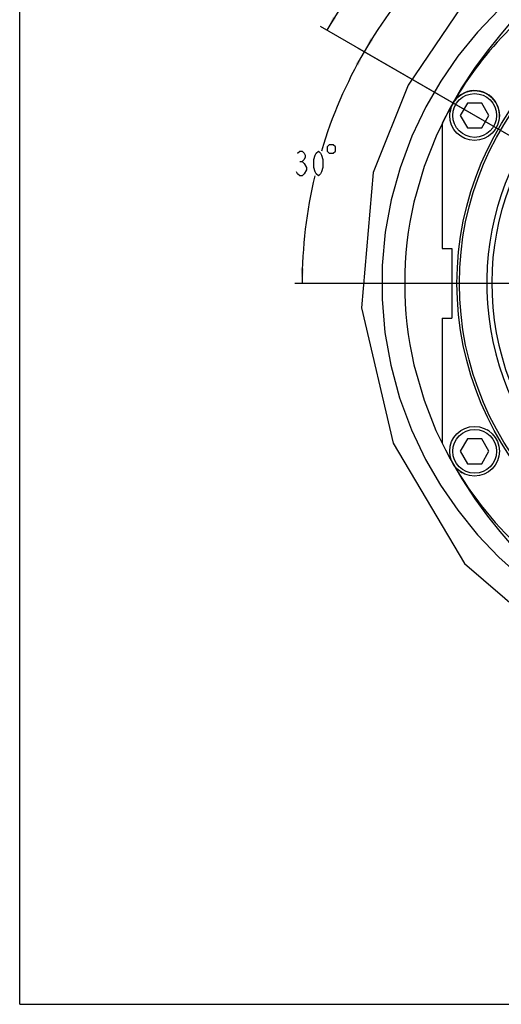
# Model space of a CAD drawing. Header units: millimetres. Extents: x 0 to 420, y 0 to 297.
# Tile 1 of 5: x 0 to 97, y 0 to 198. Entities that reach past the tile are written whole.
import ezdxf

# ---------------------------------------------------------------- set-up
doc = ezdxf.new("R2010")
doc.units = ezdxf.units.MM
doc.header["$LTSCALE"] = 23.1
doc.linetypes.add('CENTER', pattern=[0.6, 0.375, -0.075, 0.075, -0.075])
doc.layers.get('0').update_dxf_attribs({"linetype": 'CONTINUOUS'})
for name, color, linetype in [('304102000043DXF_CONTINUOUS_LINE', 7, 'CONTINUOUS'), ('304104000203_DXF_AXIS', 7, 'CONTINUOUS'), ('304104000203DXF_CONTINUOUS_LINE', 7, 'CONTINUOUS'), ('304301000039DXF_CONTINUOUS_LINE', 7, 'CONTINUOUS'), ('501023000246DXF_CONTINUOUS_LINE', 7, 'CONTINUOUS'), ('604006000006DXF_CONTINUOUS_LINE', 7, 'CONTINUOUS'), ('70-2000FA_DXF_DIMENSION', 7, 'CONTINUOUS'), ('70-2000FA_DXF_FORMAT', 7, 'CONTINUOUS')]:
    doc.layers.add(name, color=color, linetype=linetype)
doc.styles.get("Standard").update_dxf_attribs({"font": 'txt', "width": 0.7})
doc.dimstyles.new('DIMSTYLE_3', dxfattribs={"dimtxt": 5, "dimasz": 3, "dimexe": 1.5, "dimexo": 0, "dimgap": 2.5, "dimtad": 0, "dimtih": 1, "dimtoh": 1, "dimdec": 1, "dimdsep": 46, "dimtxsty": 'Standard', "dimblk": '_FILLED', "dimblk1": '_FILLED', "dimblk2": '_FILLED', "dimcen": 0.09, "dimclrt": 5, "dimazin": 2, "dimtp": 0.5, "dimtm": 0.5, "dimtfac": 1, "dimtdec": 65535, "dimtofl": 0, "dimtmove": 0, "dimatfit": 3, "dimldrblk": '_FILLED', "dimfxl": 0, "dimtolj": 1, "dimarcsym": 0})
doc.dimstyles.new('DIMSTYLE_4', dxfattribs={"dimtxt": 5, "dimasz": 3, "dimexe": 1.5, "dimexo": 0, "dimgap": 2.5, "dimtad": 0, "dimtih": 1, "dimtoh": 1, "dimdec": 1, "dimdsep": 46, "dimtxsty": 'Standard', "dimblk": '_FILLED', "dimblk1": '_FILLED', "dimblk2": '_FILLED', "dimcen": 0.09, "dimclrt": 5, "dimazin": 2, "dimtp": 0.5, "dimtm": 0.5, "dimtfac": 1, "dimtdec": 1, "dimtofl": 0, "dimtmove": 0, "dimatfit": 3, "dimldrblk": '_FILLED', "dimfxl": 0, "dimtolj": 1, "dimarcsym": 0})

# ---------------------------------------------------------------- blocks, each defined once
blk = doc.blocks.new('*D3')
at = {"layer": '70-2000FA_DXF_DIMENSION', "color": 2, "linetype": 'Continuous', "transparency": 16777216}
for p, q in [((113.02, 166.17), (67.9, 192.21)), ((149.82, 144.92), (55.23, 144.92))]:
    blk.add_line(p, q, dxfattribs=at)
for start, end in [(150, 163.4009), (166.5872, 180)]:
    blk.add_arc((149.82, 144.92), 93.1, start, end, dxfattribs=at)
for points in [[(68.05, 188.67), (69.2, 191.46), (67.44, 189.01)], [(56.43, 147.92), (56.73, 144.92), (57.13, 147.91)]]:
    blk.add_solid(points, dxfattribs=at)
blk = doc.blocks.new('_FILLED')
at = {"color": 0, "linetype": 'ByBlock'}
blk.add_solid([(0, 0), (-1, 0.117), (-1, -0.117)], dxfattribs=at)
blk = doc.blocks.new('*D4')
at = {"layer": '70-2000FA_DXF_DIMENSION', "color": 2, "linetype": 'Continuous', "transparency": 16777216}
for p, q in [((128.57, 181.72), (102.53, 226.84)), ((113.02, 166.17), (67.9, 192.21))]:
    blk.add_line(p, q, dxfattribs=at)
for start, end in [(120, 132.7805), (137.1366, 150)]:
    blk.add_arc((149.82, 144.92), 93.1, start, end, dxfattribs=at)
for points in [[(100.88, 223.7), (103.28, 225.54), (100.52, 224.3)], [(70.44, 194.22), (69.2, 191.46), (71.04, 193.86)]]:
    blk.add_solid(points, dxfattribs=at)
blk = doc.blocks.new('*D5')
at = {"layer": '70-2000FA_DXF_DIMENSION', "color": 2, "linetype": 'Continuous', "transparency": 16777216}
for p, q in [((113.02, 166.17), (60.4, 196.55)), ((186.63, 166.17), (239.25, 196.55))]:
    blk.add_line(p, q, dxfattribs=at)
for start, end in [(100.8087, 150), (30, 79.1913)]:
    blk.add_arc((149.82, 144.92), 101.76, start, end, dxfattribs=at)
for points in [[(62.93, 198.55), (61.7, 195.8), (63.53, 198.19)], [(236.11, 198.19), (237.95, 195.8), (236.71, 198.55)]]:
    blk.add_solid(points, dxfattribs=at)

msp = doc.modelspace()

# ---------------------------------------------------------------- linework, layer by layer
at = {"color": 2, "linetype": 'Continuous'}
for p, q in [((88.7609, 200.5458), (78.0049, 184.7457)), ((78.0049, 184.7457), (71.0076, 167.1799)), ((71.0076, 167.1799), (68.666, 140.0002)), ((68.666, 140.0002), (74.9933, 112.7924)), ((74.9933, 112.7924), (89.3433, 88.5987)), ((89.3433, 88.5987), (110.3476, 70.4311))]:
    msp.add_line(p, q, dxfattribs=at)
at = {"layer": '304102000043DXF_CONTINUOUS_LINE', "color": 7, "linetype": 'Continuous'}
for points in [[(110.3458, 210.884), (108.8707, 208.8418), (107.0912, 206.7102), (105.1063, 204.4933), (103.0032, 202.2028), (100.8659, 199.8639), (98.6639, 197.3899), (96.3431, 194.6625), (93.9021, 191.6052), (91.3634, 188.1484), (88.7686, 184.2201), (86.1698, 179.7275)], [(86.1698, 179.7275), (83.6241, 174.5193), (81.241, 168.4326), (79.1914, 161.2635)], [(79.1917, 128.566), (81.2316, 121.425), (83.612, 115.3382)], [(83.612, 115.3382), (86.1607, 110.1199), (88.7771, 105.5966), (91.401, 101.6283), (93.969, 98.1382), (96.4387, 95.0524), (98.7877, 92.2987), (101.0191, 89.7972), (103.1614, 87.4555), (105.2148, 85.2179), (107.1406, 83.0633), (108.8828, 80.9731), (110.3458, 78.9462)]]:
    msp.add_lwpolyline(points, dxfattribs=at)
at = {"layer": '304102000043DXF_CONTINUOUS_LINE', "color": 9, "linetype": 'Continuous'}
msp.add_lwpolyline([(96.2275, 199.9141), (91.9723, 195.4405), (88.01, 190.5582), (84.5565, 185.5426), (81.5576, 180.3712), (78.7627, 174.5066), (76.3878, 168.1599), (74.6111, 161.7292), (73.411, 155.1848), (72.7902, 148.4866), (72.7726, 141.7331), (73.3587, 135.031), (74.534, 128.4406), (76.3067, 121.9222), (78.7, 115.4714), (81.5224, 109.5256), (84.5334, 104.3243), (87.9912, 99.2972), (91.9671, 94.3957), (96.2342, 89.9096), (100.7298, 85.8552), (105.4389, 82.2055), (110.3459, 78.9461)], dxfattribs=at)
at = {"layer": '304102000043DXF_CONTINUOUS_LINE', "color": 7, "linetype": 'Continuous'}
msp.add_arc((149.8242, 144.9151), 72.5, 166.968001, 193.032609, dxfattribs=at)
at = {"layer": '304104000203_DXF_AXIS', "color": 7, "linetype": 'CENTER'}
msp.add_line((149.8242, 144.9151), (60.5957, 144.9151), dxfattribs=at)
at = {"layer": '304104000203DXF_CONTINUOUS_LINE', "color": 7, "linetype": 'Continuous'}
for radius, start, end in [(56, 108.839197, 71.160803), (55, 105.498733, 74.501267)]:
    msp.add_arc((149.8242, 144.9151), radius, start, end, dxfattribs=at)
at = {"layer": '304301000039DXF_CONTINUOUS_LINE', "color": 7, "linetype": 'Continuous'}
for p, q in [((84.8242, 177.0282), (84.8242, 151.9151)), ((84.8242, 151.9151), (86.8242, 151.9151)), ((86.8242, 151.9151), (86.8242, 137.9151)), ((84.8242, 137.9151), (84.8242, 112.802)), ((84.8242, 137.9151), (86.8242, 137.9151))]:
    msp.add_line(p, q, dxfattribs=at)
for radius in [62, 61.5]:
    msp.add_circle((149.8242, 144.9151), radius, dxfattribs=at)
for start, end in [(124.198525, 153.708445), (206.291555, 243.708445)]:
    msp.add_arc((149.8242, 144.9151), 72.5, start, end, dxfattribs=at)
at = {"layer": '501023000246DXF_CONTINUOUS_LINE', "color": 7, "linetype": 'Continuous'}
for p, q in [((89.9241, 181.1651), (88.4807, 178.6651)), ((92.8109, 181.1651), (89.9241, 181.1651)), ((94.2542, 178.6651), (92.8109, 181.1651)), ((88.4807, 178.6651), (89.9241, 176.1651)), ((92.8109, 176.1651), (94.2542, 178.6651)), ((89.9241, 176.1651), (92.8109, 176.1651)), ((89.9241, 113.6651), (88.4807, 111.1651)), ((92.8109, 113.6651), (89.9241, 113.6651)), ((94.2542, 111.1651), (92.8109, 113.6651)), ((88.4807, 111.1651), (89.9241, 108.6651)), ((92.8109, 108.6651), (94.2542, 111.1651)), ((89.9241, 108.6651), (92.8109, 108.6651))]:
    msp.add_line(p, q, dxfattribs=at)
for centre in [(91.3675, 178.6651), (91.3675, 111.1651)]:
    msp.add_circle(centre, 5, dxfattribs=at)
at = {"layer": '501023000246DXF_CONTINUOUS_LINE', "color": 9, "linetype": 'Continuous'}
for centre in [(91.3675, 178.6651), (91.3675, 111.1651)]:
    msp.add_circle(centre, 4.4, dxfattribs=at)
at = {"layer": '604006000006DXF_CONTINUOUS_LINE', "color": 7, "linetype": 'Continuous'}
for centre, start, end in [((91.3675, 178.6651), 354.28781, 174.28781), ((91.3675, 111.1651), 54.28781, 60), ((91.3675, 111.1651), 234.28781, 240)]:
    msp.add_arc(centre, 5, start, end, dxfattribs=at)
at = {"layer": '70-2000FA_DXF_DIMENSION', "color": 5, "linetype": 'Continuous'}
msp.add_line((56.2645, 169.4269), (56.702, 169.4269), dxfattribs=at)
for points in [[(61.7332, 172.3436), (61.7332, 171.5103), (62.1499, 171.0936), (62.9832, 171.0936), (63.3999, 171.5103), (63.3999, 172.3436), (62.9832, 172.7603), (62.1499, 172.7603), (61.7332, 172.3436)], [(55.827, 171.0936), (56.2645, 171.5103), (56.702, 171.5103), (57.1395, 171.0936), (57.3582, 170.6769), (57.3582, 170.2603), (57.1395, 169.8436), (56.702, 169.4269), (57.1395, 169.0103)], [(59.9832, 166.5103), (59.5457, 166.9269), (59.327, 167.3436), (59.1082, 168.1769), (59.1082, 169.8436), (59.327, 170.6769), (59.5457, 171.0936), (59.9832, 171.5103), (60.4207, 171.0936), (60.6395, 170.6769), (60.8582, 169.8436), (60.8582, 168.1769), (60.6395, 167.3436), (60.4207, 166.9269), (59.9832, 166.5103)], [(57.1395, 169.0103), (57.577, 168.1769), (57.577, 167.7603), (57.1395, 166.9269)], [(57.1395, 166.9269), (56.702, 166.5103), (56.2645, 166.5103), (55.827, 166.9269), (55.6082, 167.3436)]]:
    msp.add_lwpolyline(points, dxfattribs=at)
at = {"layer": '70-2000FA_DXF_FORMAT', "color": 7, "linetype": 'Continuous'}
for q in [(0, 297), (420, 0)]:
    msp.add_line((0, 0), q, dxfattribs=at)

# ---------------------------------------------------------------- dimensions: what is measured, and where the dimension line sits
at = {"layer": '70-2000FA_DXF_DIMENSION', "color": 2, "linetype": 'Continuous'}
dim = msp.add_angular_dim_2l(base=(149.8242, 246.6767), line1=((185.749, 165.6563), (186.6303, 166.1651)), line2=((113.8994, 165.6563), (113.0181, 166.1651)), text='<>(4X30%%d)', dimstyle='DIMSTYLE_4', dxfattribs=at)
dim.commit()
dim.dimension.update_dxf_attribs({"geometry": '*D5', "text_midpoint": (130.7409, 244.1767), "dimtype": 162})
for base, line1, line2, picture, middle in [((83.995, 210.7443), ((129.0397, 180.915), (128.5742, 181.7212)), ((113.8244, 165.6996), (113.0181, 166.1651)), '*D4', (78.8284, 208.2443)), ((59.8999, 169.0103), ((113.8244, 165.6996), (113.0181, 166.1651)), ((150.7552, 144.9151), (149.8242, 144.9151)), '*D3', (54.7332, 166.5103))]:
    dim = msp.add_angular_dim_2l(base=base, line1=line1, line2=line2, dimstyle='DIMSTYLE_3', dxfattribs=at)
    dim.commit()
    dim.dimension.update_dxf_attribs({"geometry": picture, "text_midpoint": middle, "dimtype": 162})

doc.saveas('drawing.dxf')
